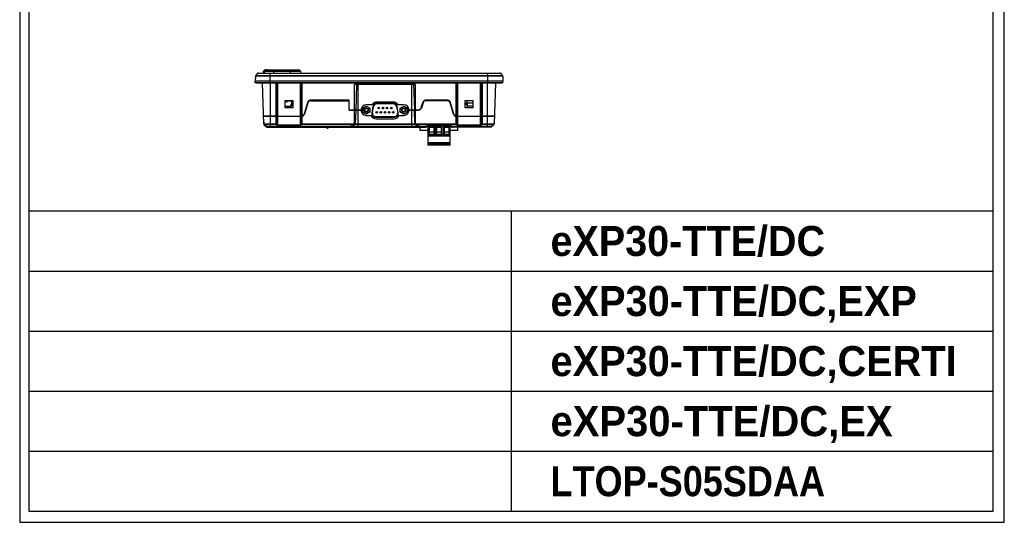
# Model space of a CAD drawing. Header units: millimetres. Extents: x 6573 to 7229, y 179 to 884.
# Tile 1 of 17: x 6573 to 7229, y 179 to 513. Entities that reach past the tile are written whole.
import ezdxf
from ezdxf.enums import TextEntityAlignment as Align

# ---------------------------------------------------------------- set-up
doc = ezdxf.new("R2010")
doc.units = ezdxf.units.MM
doc.header["$LTSCALE"] = 32.67
doc.layers.get('0').update_dxf_attribs({"linetype": 'CONTINUOUS'})
doc.layers.add('07_AXIS', color=7, linetype='CONTINUOUS')
doc.layers.add('7_ALL_FEATURES', color=7, linetype='CONTINUOUS')
doc.layers.add('AM_0', color=7, linetype='CONTINUOUS', lineweight=50)
doc.styles.add('AR', font='arialbd.ttf')

msp = doc.modelspace()

# ---------------------------------------------------------------- linework, layer by layer
msp.add_line((6572.761, 883.914), (6572.761, 178.543))
at = {"linetype": 'Continuous'}
for p, q in [((7228.65, 178.543), (7228.65, 883.914)), ((6578.875, 876.577), (6578.875, 185.88)), ((7221.313, 185.88), (7221.313, 876.577)), ((6578.875, 385.968), (7221.313, 385.968)), ((6900.094, 385.968), (6900.094, 185.88)), ((6578.875, 345.95), (7221.313, 345.95)), ((6578.875, 345.95), (7221.313, 345.95)), ((6578.875, 305.933), (7221.313, 305.933)), ((6578.875, 265.915), (7221.313, 265.915)), ((6578.875, 225.897), (7221.313, 225.897)), ((6578.875, 185.88), (7221.313, 185.88)), ((6572.761, 178.543), (7228.65, 178.543))]:
    msp.add_line(p, q, dxfattribs=at)
at = {"color": 7, "linetype": 'Continuous'}
for p, q in [((6736.118, 480.059), (6735.118, 479.059)), ((6735.118, 479.059), (6760.018, 479.059)), ((6736.118, 480.059), (6759.018, 480.059)), ((6736.218, 480.059), (6736.218, 480.259)), ((6736.218, 480.259), (6737.918, 480.259)), ((6736.334, 480.059), (6736.334, 480.259)), ((6737.634, 480.059), (6737.634, 480.259)), ((6737.918, 480.059), (6737.918, 480.259)), ((6742.068, 477.894), (6742.068, 480.059)), ((6753.068, 477.894), (6753.068, 480.059)), ((6759.018, 480.059), (6760.018, 479.059)), ((6729.734, 475.732), (6729.618, 472.394)), ((6729.618, 471.394), (6729.618, 472.394)), ((6894.618, 472.394), (6729.618, 472.394)), ((6894.501, 475.732), (6729.734, 475.732)), ((6731.159, 477.703), (6729.841, 476.023)), ((6894.394, 476.023), (6729.841, 476.023)), ((6731.159, 477.703), (6893.076, 477.703)), ((6731.553, 477.894), (6892.682, 477.894)), ((6736.068, 477.894), (6735.118, 478.559)), ((6739.618, 471.394), (6739.618, 477.894)), ((6884.618, 471.394), (6884.618, 477.894)), ((6893.076, 477.703), (6894.394, 476.023)), ((6894.501, 475.732), (6894.618, 472.394)), ((6894.618, 471.394), (6894.618, 472.394)), ((6894.618, 471.394), (6729.618, 471.394)), ((6730.368, 471.296), (6893.868, 471.296)), ((6735.429, 443.995), (6734.476, 471.296)), ((6739.868, 441.594), (6739.868, 471.296)), ((6740.118, 471.296), (6740.118, 471.394)), ((6743.51, 449.394), (6743.51, 471.296)), ((6743.864, 449.399), (6743.864, 471.296)), ((6744.271, 443.593), (6744.271, 471.296)), ((6744.625, 442.952), (6744.625, 471.296)), ((6759.61, 471.296), (6759.61, 442.952)), ((6759.964, 471.296), (6759.964, 443.593)), ((6760.371, 471.296), (6760.371, 449.399)), ((6760.725, 471.296), (6760.725, 449.397)), ((6836.418, 470.344), (6795.818, 470.344)), ((6795.818, 444.299), (6795.818, 470.344)), ((6797.176, 470.344), (6796.587, 453.474)), ((6798.318, 441.794), (6798.318, 470.344)), ((6833.918, 441.794), (6833.918, 470.344)), ((6835.059, 470.344), (6835.648, 453.474)), ((6836.418, 444.299), (6836.418, 470.344)), ((6863.51, 449.397), (6863.51, 471.296)), ((6863.864, 449.399), (6863.864, 471.296)), ((6864.271, 443.593), (6864.271, 471.296)), ((6864.625, 442.952), (6864.625, 471.296)), ((6879.61, 471.296), (6879.61, 442.952)), ((6879.964, 471.296), (6879.964, 443.593)), ((6880.371, 471.296), (6880.371, 449.399)), ((6880.725, 471.296), (6880.725, 449.394)), ((6884.118, 471.296), (6884.118, 471.394)), ((6884.368, 441.794), (6884.368, 471.296)), ((6889.759, 471.296), (6888.806, 443.995)), ((6749.618, 459.594), (6754.618, 459.594)), ((6749.618, 454.594), (6749.618, 459.594)), ((6749.618, 459.444), (6753.968, 459.444)), ((6750.453, 458.791), (6750.965, 459.444)), ((6750.768, 458.544), (6751.473, 459.444)), ((6750.915, 459.381), (6751.23, 459.134)), ((6751.818, 459.444), (6751.818, 459.594)), ((6752.818, 459.444), (6752.818, 459.594)), ((6753.968, 457.159), (6753.968, 459.594)), ((6754.618, 459.594), (6754.618, 454.594)), ((6792.318, 459.744), (6766.62, 459.744)), ((6766.62, 459.444), (6792.318, 459.444)), ((6792.318, 453.174), (6792.318, 459.744)), ((6857.615, 459.744), (6843.379, 459.744)), ((6857.615, 459.444), (6843.379, 459.444)), ((6869.618, 459.594), (6874.618, 459.594)), ((6869.618, 454.594), (6869.618, 459.594)), ((6874.618, 459.444), (6869.618, 459.444)), ((6874.618, 459.594), (6874.618, 454.594)), ((6749.618, 455.794), (6753.341, 455.794)), ((6749.618, 455.294), (6753.421, 455.294)), ((6754.618, 454.594), (6749.618, 454.594)), ((6750.768, 458.544), (6750.453, 458.791)), ((6754.618, 456.859), (6753.268, 456.859)), ((6753.268, 456.859), (6753.268, 456.259)), ((6754.618, 456.259), (6753.268, 456.259)), ((6753.268, 456.259), (6753.532, 454.594)), ((6754.618, 457.159), (6753.968, 457.159)), ((6764.411, 458.084), (6762.248, 450.621)), ((6764.699, 458.001), (6762.536, 450.537)), ((6792.318, 453.474), (6800.125, 453.474)), ((6792.318, 453.174), (6800.118, 453.174)), ((6796.576, 453.174), (6796.256, 443.995)), ((6796.276, 453.174), (6796.276, 453.474)), ((6800.713, 455.111), (6800.713, 451.223)), ((6801.243, 454.54), (6803.618, 455.911)), ((6801.243, 451.798), (6801.243, 454.54)), ((6807.397, 456.674), (6803.613, 456.674)), ((6803.618, 455.911), (6805.993, 454.54)), ((6805.993, 454.54), (6805.993, 451.798)), ((6808.037, 455.806), (6807.254, 451.366)), ((6807.688, 451.336), (6808.457, 455.696)), ((6821.835, 457.789), (6810.4, 457.789)), ((6821.809, 457.349), (6810.426, 457.349)), ((6821.478, 458.504), (6810.758, 458.504)), ((6823.778, 455.696), (6824.547, 451.336)), ((6824.981, 451.366), (6824.198, 455.806)), ((6828.623, 456.674), (6824.838, 456.674)), ((6826.243, 454.54), (6828.618, 455.911)), ((6826.243, 451.798), (6826.243, 454.54)), ((6828.618, 455.911), (6830.993, 454.54)), ((6830.993, 454.54), (6830.993, 451.798)), ((6831.523, 451.223), (6831.523, 455.111)), ((6832.11, 453.474), (6838.456, 453.474)), ((6832.118, 453.174), (6838.456, 453.174)), ((6832.123, 453.174), (6832.123, 453.474)), ((6835.979, 443.995), (6835.659, 453.174)), ((6835.948, 453.484), (6835.959, 453.174)), ((6841.188, 458.143), (6840.076, 454.657)), ((6841.473, 458.052), (6840.362, 454.566)), ((6861.699, 450.537), (6859.536, 458.001)), ((6861.987, 450.621), (6859.824, 458.084)), ((6869.618, 457.834), (6870.824, 457.834)), ((6869.618, 457.764), (6870.868, 457.764)), ((6871.089, 457.204), (6869.618, 457.204)), ((6871.101, 457.134), (6869.618, 457.134)), ((6869.618, 457.064), (6871.111, 457.064)), ((6874.618, 454.594), (6869.618, 454.594)), ((6735.22, 446.883), (6735.321, 443.995)), ((6735.241, 449.394), (6743.51, 449.394)), ((6735.251, 449.094), (6760.615, 449.094)), ((6735.54, 449.404), (6735.551, 449.094)), ((6743.51, 443.652), (6743.51, 449.094)), ((6744.018, 449.404), (6743.864, 449.399)), ((6743.864, 444), (6743.864, 449.094)), ((6744.018, 449.094), (6744.018, 449.404)), ((6760.371, 449.399), (6760.218, 449.404)), ((6760.218, 449.404), (6760.218, 449.094)), ((6760.371, 449.094), (6760.371, 444)), ((6760.725, 449.097), (6760.725, 443.652)), ((6803.618, 450.426), (6801.243, 451.798)), ((6805.993, 451.798), (6803.618, 450.426)), ((6803.618, 449.674), (6806.658, 449.674)), ((6809.618, 448.549), (6822.618, 448.549)), ((6809.658, 448.989), (6822.578, 448.989)), ((6810.288, 447.354), (6821.948, 447.354)), ((6825.578, 449.674), (6828.618, 449.674)), ((6828.618, 450.426), (6826.243, 451.798)), ((6830.993, 451.798), (6828.618, 450.426)), ((6863.51, 443.652), (6863.51, 449.097)), ((6863.62, 449.094), (6888.984, 449.094)), ((6864.018, 449.404), (6863.864, 449.399)), ((6863.864, 444), (6863.864, 449.094)), ((6864.018, 449.094), (6864.018, 449.404)), ((6880.371, 449.399), (6880.218, 449.404)), ((6880.218, 449.404), (6880.218, 449.094)), ((6880.371, 449.094), (6880.371, 444)), ((6880.725, 449.394), (6888.994, 449.394)), ((6880.725, 449.094), (6880.725, 443.652)), ((6888.695, 449.404), (6888.684, 449.094)), ((6735.429, 443.995), (6743.51, 443.995)), ((6735.473, 443.652), (6737.252, 441.934)), ((6735.581, 443.652), (6743.51, 443.652)), ((6737.361, 441.934), (6735.581, 443.652)), ((6793.008, 441.934), (6737.361, 441.934)), ((6737.6, 441.794), (6842.996, 441.794)), ((6739.368, 441.594), (6739.368, 441.794)), ((6739.868, 441.594), (6739.368, 441.594)), ((6739.468, 441.594), (6739.468, 441.794)), ((6739.768, 441.594), (6739.768, 441.794)), ((6740.368, 441.594), (6740.368, 441.794)), ((6742.807, 441.594), (6740.368, 441.594)), ((6740.53, 441.594), (6740.53, 441.794)), ((6742.77, 441.594), (6742.77, 441.794)), ((6742.807, 441.594), (6742.807, 441.794)), ((6743.51, 443.652), (6743.918, 443.245)), ((6743.7, 441.794), (6743.7, 441.494)), ((6746.219, 441.494), (6743.7, 441.494)), ((6743.864, 444), (6744.271, 443.593)), ((6744.098, 441.794), (6744.098, 441.494)), ((6744.625, 443.295), (6759.61, 443.295)), ((6744.625, 442.952), (6759.61, 442.952)), ((6744.643, 441.794), (6744.643, 441.494)), ((6744.959, 441.794), (6744.959, 441.494)), ((6745.273, 441.794), (6745.273, 441.494)), ((6745.818, 441.794), (6745.818, 441.494)), ((6746.219, 441.794), (6746.219, 441.494)), ((6746.427, 441.794), (6746.427, 441.494)), ((6747.132, 441.494), (6746.427, 441.494)), ((6746.88, 441.794), (6746.88, 441.494)), ((6747.132, 441.794), (6747.132, 441.494)), ((6747.229, 441.794), (6747.229, 441.494)), ((6748.862, 441.494), (6747.229, 441.494)), ((6747.325, 441.794), (6747.325, 441.494)), ((6747.593, 441.794), (6747.593, 441.494)), ((6748.026, 441.794), (6748.026, 441.494)), ((6748.662, 441.794), (6748.662, 441.494)), ((6748.862, 441.794), (6748.862, 441.494)), ((6751.375, 441.494), (6749.937, 441.494)), ((6749.938, 441.794), (6749.938, 441.494)), ((6749.99, 441.794), (6749.99, 441.494)), ((6750.129, 441.794), (6750.129, 441.494)), ((6750.349, 441.794), (6750.349, 441.494)), ((6750.653, 441.794), (6750.653, 441.494)), ((6751.194, 441.794), (6751.194, 441.494)), ((6751.34, 441.794), (6751.34, 441.494)), ((6751.375, 441.794), (6751.375, 441.494)), ((6751.612, 441.794), (6751.612, 441.494)), ((6752.991, 441.494), (6751.612, 441.494)), ((6752.115, 441.794), (6752.115, 441.494)), ((6752.16, 441.794), (6752.16, 441.494)), ((6752.288, 441.794), (6752.288, 441.494)), ((6752.435, 441.794), (6752.435, 441.494)), ((6752.492, 441.794), (6752.492, 441.494)), ((6752.991, 441.794), (6752.991, 441.494)), ((6753.31, 441.794), (6753.31, 441.494)), ((6753.81, 441.494), (6753.31, 441.494)), ((6753.81, 441.794), (6753.81, 441.494)), ((6754.048, 441.794), (6754.048, 441.494)), ((6755.027, 441.494), (6754.048, 441.494)), ((6754.395, 441.794), (6754.395, 441.494)), ((6754.669, 441.794), (6754.669, 441.494)), ((6754.801, 441.794), (6754.801, 441.494)), ((6754.843, 441.794), (6754.843, 441.494)), ((6755.027, 441.794), (6755.027, 441.494)), ((6755.164, 441.794), (6755.164, 441.494)), ((6756.143, 441.494), (6755.164, 441.494)), ((6755.511, 441.794), (6755.511, 441.494)), ((6755.786, 441.794), (6755.786, 441.494)), ((6755.917, 441.794), (6755.917, 441.494)), ((6755.959, 441.794), (6755.959, 441.494)), ((6756.143, 441.794), (6756.143, 441.494)), ((6756.29, 441.794), (6756.29, 441.494)), ((6757.801, 441.494), (6756.29, 441.494)), ((6756.319, 441.794), (6756.319, 441.494)), ((6756.592, 441.794), (6756.592, 441.494)), ((6757.049, 441.794), (6757.049, 441.494)), ((6757.457, 441.794), (6757.457, 441.494)), ((6757.704, 441.794), (6757.704, 441.494)), ((6757.801, 441.794), (6757.801, 441.494)), ((6757.985, 441.794), (6757.985, 441.494)), ((6759.618, 441.494), (6757.985, 441.494)), ((6758.08, 441.794), (6758.08, 441.494)), ((6758.349, 441.794), (6758.349, 441.494)), ((6758.782, 441.794), (6758.782, 441.494)), ((6759.418, 441.794), (6759.418, 441.494)), ((6759.618, 441.794), (6759.618, 441.494)), ((6759.964, 443.593), (6760.371, 444)), ((6760.318, 443.245), (6760.725, 443.652)), ((6760.368, 441.794), (6760.368, 441.494)), ((6764.519, 441.494), (6760.368, 441.494)), ((6760.725, 443.995), (6794.714, 443.995)), ((6760.725, 443.652), (6794.714, 443.652)), ((6762, 441.794), (6762, 441.494)), ((6762.398, 441.794), (6762.398, 441.494)), ((6762.943, 441.794), (6762.943, 441.494)), ((6763.259, 441.794), (6763.259, 441.494)), ((6763.573, 441.794), (6763.573, 441.494)), ((6764.118, 441.794), (6764.118, 441.494)), ((6764.519, 441.794), (6764.519, 441.494)), ((6764.938, 441.794), (6764.938, 441.494)), ((6765.643, 441.494), (6764.938, 441.494)), ((6765.391, 441.794), (6765.391, 441.494)), ((6765.643, 441.794), (6765.643, 441.494)), ((6765.74, 441.794), (6765.74, 441.494)), ((6767.373, 441.494), (6765.74, 441.494)), ((6765.835, 441.794), (6765.835, 441.494)), ((6766.104, 441.794), (6766.104, 441.494)), ((6766.537, 441.794), (6766.537, 441.494)), ((6767.173, 441.794), (6767.173, 441.494)), ((6767.373, 441.794), (6767.373, 441.494)), ((6767.868, 441.794), (6767.868, 441.494)), ((6771.004, 441.494), (6767.868, 441.494)), ((6768.368, 441.794), (6768.368, 441.494)), ((6768.714, 441.794), (6768.714, 441.494)), ((6768.989, 441.794), (6768.989, 441.494)), ((6769.12, 441.794), (6769.12, 441.494)), ((6769.162, 441.794), (6769.162, 441.494)), ((6769.346, 441.794), (6769.346, 441.494)), ((6769.493, 441.794), (6769.493, 441.494)), ((6769.522, 441.794), (6769.522, 441.494)), ((6769.795, 441.794), (6769.795, 441.494)), ((6770.252, 441.794), (6770.252, 441.494)), ((6770.66, 441.794), (6770.66, 441.494)), ((6770.907, 441.794), (6770.907, 441.494)), ((6771.004, 441.794), (6771.004, 441.494)), ((6771.179, 441.794), (6771.179, 441.494)), ((6772.565, 441.494), (6771.179, 441.494)), ((6771.248, 441.794), (6771.248, 441.494)), ((6771.463, 441.794), (6771.463, 441.494)), ((6771.862, 441.794), (6771.862, 441.494)), ((6772.372, 441.794), (6772.372, 441.494)), ((6772.565, 441.794), (6772.565, 441.494)), ((6772.707, 441.794), (6772.707, 441.494)), ((6774.217, 441.494), (6772.707, 441.494)), ((6772.735, 441.794), (6772.735, 441.494)), ((6773.008, 441.794), (6773.008, 441.494)), ((6773.465, 441.794), (6773.465, 441.494)), ((6773.873, 441.794), (6773.873, 441.494)), ((6774.12, 441.794), (6774.12, 441.494)), ((6774.217, 441.794), (6774.217, 441.494)), ((6774.299, 441.794), (6774.299, 441.494)), ((6781.354, 441.494), (6774.299, 441.494)), ((6774.411, 441.794), (6774.411, 441.494)), ((6775.105, 441.794), (6775.105, 441.494)), ((6775.501, 441.794), (6775.501, 441.494)), ((6775.895, 441.794), (6775.895, 441.494)), ((6776.586, 441.794), (6776.586, 441.494)), ((6776.666, 441.794), (6776.666, 441.494)), ((6776.818, 441.494), (6777.728, 441.163)), ((6777.296, 441.794), (6777.296, 441.494)), ((6777.914, 441.794), (6777.914, 441.494)), ((6778.023, 441.215), (6778.329, 441.471)), ((6778.545, 441.794), (6778.545, 441.494)), ((6778.67, 441.794), (6778.67, 441.494)), ((6779.478, 441.794), (6779.478, 441.494)), ((6779.667, 441.794), (6779.667, 441.494)), ((6781.354, 441.794), (6781.354, 441.494)), ((6781.429, 441.794), (6781.429, 441.494)), ((6785.744, 441.494), (6781.429, 441.494)), ((6781.535, 441.794), (6781.535, 441.494)), ((6781.663, 441.794), (6781.663, 441.494)), ((6781.769, 441.794), (6781.769, 441.494)), ((6782.068, 441.794), (6782.068, 441.494)), ((6782.549, 441.794), (6782.549, 441.494)), ((6783.255, 441.794), (6783.255, 441.494)), ((6783.478, 441.794), (6783.478, 441.494)), ((6783.567, 441.794), (6783.567, 441.494)), ((6784.215, 441.794), (6784.215, 441.494)), ((6784.314, 441.794), (6784.314, 441.494)), ((6785.017, 441.794), (6785.017, 441.494)), ((6785.114, 441.794), (6785.114, 441.494)), ((6785.744, 441.794), (6785.744, 441.494)), ((6787.715, 441.494), (6785.76, 441.494)), ((6785.867, 441.794), (6785.867, 441.494)), ((6785.939, 441.794), (6785.939, 441.494)), ((6786.137, 441.794), (6786.137, 441.494)), ((6786.371, 441.794), (6786.371, 441.494)), ((6786.648, 441.794), (6786.648, 441.494)), ((6787.715, 441.794), (6787.715, 441.494)), ((6787.801, 441.794), (6787.801, 441.494)), ((6789.67, 441.494), (6787.801, 441.494)), ((6787.985, 441.794), (6787.985, 441.494)), ((6788.036, 441.794), (6788.036, 441.494)), ((6788.22, 441.794), (6788.22, 441.494)), ((6788.854, 441.794), (6788.854, 441.494)), ((6789.262, 441.794), (6789.262, 441.494)), ((6789.518, 441.794), (6789.518, 441.494)), ((6789.631, 441.794), (6789.631, 441.494)), ((6789.67, 441.794), (6789.67, 441.494)), ((6789.899, 441.794), (6789.899, 441.494)), ((6791.534, 441.494), (6789.899, 441.494)), ((6790.083, 441.794), (6790.083, 441.494)), ((6790.718, 441.794), (6790.718, 441.494)), ((6791.126, 441.794), (6791.126, 441.494)), ((6791.382, 441.794), (6791.382, 441.494)), ((6791.494, 441.794), (6791.494, 441.494)), ((6791.534, 441.794), (6791.534, 441.494)), ((6792.138, 441.794), (6792.138, 441.494)), ((6793.284, 441.494), (6792.138, 441.494)), ((6792.7, 441.794), (6792.7, 441.494)), ((6792.965, 441.794), (6792.965, 441.494)), ((6793.008, 441.794), (6793.008, 441.934)), ((6793.284, 441.794), (6793.284, 441.494)), ((6793.818, 442.786), (6794.714, 443.652)), ((6837.857, 441.934), (6794.378, 441.934)), ((6794.714, 443.995), (6794.714, 443.652)), ((6795.207, 442.786), (6796.104, 443.652)), ((6795.818, 444.299), (6796.13, 444.091)), ((6796.104, 443.652), (6836.131, 443.652)), ((6796.256, 443.995), (6835.979, 443.995)), ((6806.851, 441.794), (6806.851, 441.494)), ((6808.503, 441.494), (6806.851, 441.494)), ((6806.943, 441.794), (6806.943, 441.494)), ((6807.206, 441.794), (6807.206, 441.494)), ((6807.657, 441.794), (6807.657, 441.494)), ((6808.088, 441.794), (6808.088, 441.494)), ((6808.347, 441.794), (6808.347, 441.494)), ((6808.503, 441.794), (6808.503, 441.494)), ((6808.791, 441.794), (6808.791, 441.494)), ((6811.04, 441.494), (6808.791, 441.494)), ((6809.297, 441.794), (6809.297, 441.494)), ((6809.687, 441.794), (6809.687, 441.494)), ((6810.145, 441.794), (6810.145, 441.494)), ((6810.534, 441.794), (6810.534, 441.494)), ((6811.04, 441.794), (6811.04, 441.494)), ((6811.366, 441.794), (6811.366, 441.494)), ((6813.439, 441.494), (6811.366, 441.494)), ((6811.485, 441.794), (6811.485, 441.494)), ((6811.826, 441.794), (6811.826, 441.494)), ((6812.381, 441.794), (6812.381, 441.494)), ((6812.942, 441.794), (6812.942, 441.494)), ((6813.302, 441.794), (6813.302, 441.494)), ((6813.439, 441.794), (6813.439, 441.494)), ((6813.661, 441.794), (6813.661, 441.494)), ((6815.607, 441.494), (6813.661, 441.494)), ((6813.833, 441.794), (6813.833, 441.494)), ((6814.125, 441.794), (6814.125, 441.494)), ((6814.567, 441.794), (6814.567, 441.494)), ((6815.1, 441.794), (6815.1, 441.494)), ((6815.457, 441.794), (6815.457, 441.494)), ((6815.607, 441.794), (6815.607, 441.494)), ((6815.731, 441.794), (6815.731, 441.494)), ((6816.514, 441.494), (6815.731, 441.494)), ((6816.234, 441.794), (6816.234, 441.494)), ((6816.514, 441.794), (6816.514, 441.494)), ((6816.638, 441.794), (6816.638, 441.494)), ((6818.305, 441.494), (6816.638, 441.494)), ((6818.305, 441.794), (6818.305, 441.494)), ((6818.568, 441.794), (6818.568, 441.494)), ((6820.818, 441.494), (6818.568, 441.494)), ((6819.075, 441.794), (6819.075, 441.494)), ((6819.465, 441.794), (6819.465, 441.494)), ((6819.923, 441.794), (6819.923, 441.494)), ((6820.312, 441.794), (6820.312, 441.494)), ((6820.818, 441.794), (6820.818, 441.494)), ((6821.144, 441.794), (6821.144, 441.494)), ((6823.216, 441.494), (6821.144, 441.494)), ((6821.263, 441.794), (6821.263, 441.494)), ((6821.604, 441.794), (6821.604, 441.494)), ((6822.159, 441.794), (6822.159, 441.494)), ((6822.72, 441.794), (6822.72, 441.494)), ((6823.079, 441.794), (6823.079, 441.494)), ((6823.216, 441.794), (6823.216, 441.494)), ((6823.439, 441.794), (6823.439, 441.494)), ((6825.384, 441.494), (6823.439, 441.494)), ((6823.611, 441.794), (6823.611, 441.494)), ((6823.903, 441.794), (6823.903, 441.494)), ((6824.345, 441.794), (6824.345, 441.494)), ((6824.878, 441.794), (6824.878, 441.494)), ((6825.234, 441.794), (6825.234, 441.494)), ((6825.384, 441.794), (6825.384, 441.494)), ((6836.105, 444.091), (6836.418, 444.299)), ((6837.028, 442.786), (6836.131, 443.652)), ((6837.521, 443.995), (6863.51, 443.995)), ((6837.521, 443.995), (6837.521, 443.652)), ((6837.521, 443.652), (6863.51, 443.652)), ((6838.418, 442.786), (6837.521, 443.652)), ((6842.996, 441.934), (6839.227, 441.934)), ((6839.227, 441.794), (6839.227, 441.934)), ((6839.618, 439.644), (6839.618, 441.794)), ((6844.618, 439.644), (6839.618, 439.644)), ((6842.996, 441.794), (6842.996, 441.934)), ((6843.825, 442.348), (6843.703, 442.227)), ((6844.178, 442.355), (6844.057, 442.233)), ((6844.618, 442.655), (6844.618, 429.744)), ((6849.018, 442.494), (6845.218, 442.494)), ((6845.668, 441.693), (6845.218, 442.494)), ((6845.218, 437.035), (6845.218, 442.494)), ((6858.996, 442.934), (6845.239, 442.934)), ((6845.239, 442.794), (6845.239, 442.934)), ((6858.996, 442.794), (6845.239, 442.794)), ((6848.568, 441.693), (6845.668, 441.693)), ((6845.668, 438.393), (6845.668, 441.693)), ((6849.018, 442.494), (6848.568, 441.693)), ((6848.568, 441.693), (6848.568, 438.393)), ((6849.018, 442.494), (6849.018, 437.035)), ((6854.018, 442.494), (6850.218, 442.494)), ((6850.668, 441.693), (6850.218, 442.494)), ((6850.218, 437.035), (6850.218, 442.494)), ((6853.568, 441.693), (6850.668, 441.693)), ((6850.668, 438.393), (6850.668, 441.693)), ((6854.018, 442.494), (6853.568, 441.693)), ((6853.568, 441.693), (6853.568, 438.393)), ((6854.018, 442.494), (6854.018, 437.035)), ((6859.018, 442.494), (6855.218, 442.494)), ((6855.668, 441.693), (6855.218, 442.494)), ((6855.218, 437.035), (6855.218, 442.494)), ((6858.568, 441.693), (6855.668, 441.693)), ((6855.668, 438.393), (6855.668, 441.693)), ((6859.018, 442.494), (6858.568, 441.693)), ((6858.568, 441.693), (6858.568, 438.393)), ((6858.996, 442.794), (6858.996, 442.934)), ((6859.018, 442.494), (6859.018, 437.035)), ((6859.618, 429.744), (6859.618, 442.658)), ((6864.618, 439.644), (6859.618, 439.644)), ((6860.178, 442.233), (6860.057, 442.355)), ((6860.532, 442.227), (6860.41, 442.348)), ((6886.874, 441.934), (6861.239, 441.934)), ((6861.239, 441.794), (6861.239, 441.934)), ((6886.527, 441.794), (6861.239, 441.794)), ((6863.51, 443.652), (6863.918, 443.245)), ((6863.864, 444), (6864.271, 443.593)), ((6864.618, 439.644), (6864.618, 441.794)), ((6864.625, 443.295), (6879.61, 443.295)), ((6864.625, 442.952), (6879.61, 442.952)), ((6879.964, 443.593), (6880.371, 444)), ((6880.318, 443.245), (6880.725, 443.652)), ((6880.725, 443.995), (6888.806, 443.995)), ((6880.725, 443.652), (6888.654, 443.652)), ((6886.874, 441.934), (6888.654, 443.652)), ((6844.618, 436.724), (6859.618, 436.724)), ((6844.618, 436.024), (6859.618, 436.024)), ((6859.618, 435.776), (6844.618, 435.776)), ((6849.018, 437.035), (6845.218, 437.035)), ((6845.477, 437.035), (6845.668, 438.393)), ((6848.568, 438.393), (6845.668, 438.393)), ((6848.568, 438.393), (6848.758, 437.035)), ((6854.018, 437.035), (6850.218, 437.035)), ((6850.477, 437.035), (6850.668, 438.393)), ((6853.568, 438.393), (6850.668, 438.393)), ((6853.568, 438.393), (6853.758, 437.035)), ((6859.018, 437.035), (6855.218, 437.035)), ((6855.477, 437.035), (6855.668, 438.393)), ((6858.568, 438.393), (6855.668, 438.393)), ((6858.568, 438.393), (6858.758, 437.035)), ((6844.618, 431.596), (6859.618, 431.596)), ((6844.618, 431.244), (6859.618, 431.244)), ((6859.618, 430.744), (6844.618, 430.744)), ((6844.618, 430.244), (6859.618, 430.244)), ((6859.618, 429.744), (6844.618, 429.744))]:
    msp.add_line(p, q, dxfattribs=at)
for centre, radius in [((6803.618, 453.169), 2.375), ((6803.618, 453.169), 1.422), ((6803.618, 453.169), 1.078), ((6811.963, 454.589), 0.5), ((6814.733, 454.589), 0.5), ((6817.503, 454.589), 0.5), ((6820.273, 454.589), 0.5), ((6828.618, 453.169), 2.375), ((6828.618, 453.169), 1.422), ((6828.618, 453.169), 1.078), ((6810.578, 451.749), 0.5), ((6813.348, 451.749), 0.5), ((6816.118, 451.749), 0.5), ((6818.888, 451.749), 0.5), ((6821.658, 451.749), 0.5)]:
    msp.add_circle(centre, radius, dxfattribs=at)
for centre, radius, start, end in [((6730.234, 475.715), 0.5, 141.854691, 178), ((6731.553, 477.394), 0.5, 90, 141.85469), ((6892.682, 477.394), 0.5, 38.145309, 90), ((6894.001, 475.715), 0.5, 2, 38.145309), ((6766.62, 457.444), 2.299, 100.514242, 153.276815), ((6766.62, 457.444), 2, 90, 163.835501), ((6766.621, 457.437), 2.306, 90.022345, 100.516321), ((6843.378, 457.444), 2.299, 100.298546, 151.968643), ((6843.379, 457.444), 2, 90, 162.308395), ((6843.38, 457.438), 2.306, 90.020988, 100.300499), ((6857.614, 457.437), 2.306, 79.424856, 89.97744), ((6857.615, 457.444), 2, 16.164499, 90), ((6857.615, 457.444), 2.299, 26.683198, 79.426502), ((6753.668, 457.159), 0.3, 270, 0), ((6766.603, 457.449), 2.282, 163.140698, 163.835394), ((6766.626, 457.441), 2.307, 153.276978, 163.122639), ((6803.613, 453.174), 3.5, 90, 180), ((6803.618, 453.174), 3.5, 180, 270), ((6810.758, 454.504), 4, 90, 147.146013), ((6810.4, 455.389), 2.4, 90, 170), ((6810.426, 455.349), 2, 90, 170), ((6821.478, 454.504), 4, 32.853987, 90), ((6821.809, 455.349), 2, 10, 90), ((6821.835, 455.389), 2.4, 10, 90), ((6828.618, 453.174), 3.5, 270, 0), ((6828.623, 453.174), 3.5, 4.912301, 90), ((6838.456, 455.174), 1.7, 270.001846, 342.310634), ((6838.456, 455.174), 2, 270, 342.308395), ((6843.362, 457.449), 2.283, 161.627905, 162.308295), ((6843.384, 457.441), 2.306, 151.968806, 161.610949), ((6857.609, 457.441), 2.306, 16.874663, 26.683311), ((6857.632, 457.449), 2.282, 16.16461, 16.856721), ((6735.52, 446.894), 0.3, 132.265339, 182), ((6760.634, 457.224), 7.83, 268.074254, 269.206441), ((6760.71, 461.651), 12.257, 269.139695, 269.556526), ((6760.615, 451.094), 2, 270, 343.835501), ((6760.627, 450.904), 1.51, 269.556491, 273.721217), ((6760.615, 451.094), 1.7, 273.70191, 343.837506), ((6810.288, 451.354), 4, 204.837876, 270), ((6809.618, 450.949), 2.4, 170, 270), ((6809.658, 450.989), 2, 170, 270), ((6821.948, 451.354), 4, 270, 335.162124), ((6822.578, 450.989), 2, 270, 10), ((6822.618, 450.949), 2.4, 270, 10), ((6863.62, 451.094), 2, 196.164499, 270), ((6863.62, 451.094), 1.7, 196.162492, 266.29809), ((6863.608, 450.904), 1.51, 266.278783, 270.443511), ((6863.542, 460.195), 10.801, 270.412321, 271.320171), ((6863.64, 455.895), 6.5, 271.332359, 271.973548), ((6735.821, 444.012), 0.5, 182, 226), ((6735.929, 444.012), 0.5, 182, 226), ((6737.6, 442.294), 0.5, 226, 270), ((6737.708, 442.294), 0.5, 226, 270), ((6744.625, 443.952), 1, 224.999301, 270.000699), ((6759.61, 443.952), 1, 270.002289, 314.997711), ((6777.83, 441.445), 0.3, 250, 309.989521), ((6808.687, 428.853), 19.386, 134.053273, 137.566181), ((6795.756, 444.012), 0.5, 313.999999, 358), ((6836.479, 444.012), 0.5, 182.00406, 226.002921), ((6823.548, 428.853), 19.386, 42.433812, 45.946736), ((6838.171, 453.395), 11.508, 272.185612, 273.55343), ((6837.966, 456.834), 14.953, 273.520414, 274.14688), ((6837.79, 459.266), 17.392, 274.144783, 274.739432), ((6842.996, 443.294), 1.5, 270, 315), ((6842.996, 442.934), 1, 291.618002, 315.000251), ((6845.241, 440.932), 2.003, 132.089939, 135.009206), ((6845.236, 440.938), 1.996, 127.159509, 132.088817), ((6845.242, 440.929), 2.006, 113.024432, 127.126862), ((6845.239, 441.294), 1.5, 90, 135), ((6845.24, 440.931), 2.004, 101.231414, 113.005136), ((6845.24, 440.92), 2.014, 90.039998, 101.179245), ((6858.995, 440.926), 2.008, 79.192127, 89.954185), ((6858.996, 441.294), 1.5, 45.000001, 90), ((6858.994, 440.923), 2.011, 68.118555, 79.182268), ((6859.002, 440.944), 1.989, 52.855441, 68.122817), ((6861.239, 443.294), 1.5, 225, 270), ((6858.993, 440.932), 2.004, 47.957613, 52.84737), ((6858.976, 440.914), 2.029, 45.015631, 47.959061), ((6861.239, 442.934), 1, 224.998979, 248.378172), ((6861.239, 442.936), 1.001, 248.38493, 258.482404), ((6861.239, 442.934), 1, 258.481417, 269.997077), ((6864.625, 443.952), 1, 224.999301, 270.000699), ((6879.61, 443.952), 1, 270.002289, 314.997711), ((6886.527, 442.294), 0.5, 270, 313.999998), ((6888.306, 444.012), 0.5, 314, 358)]:
    msp.add_arc(centre, radius, start, end, dxfattribs=at)
for points in [[(6730.368, 471.296), (6730.239, 471.296), (6730.105, 471.33), (6729.993, 471.394)], [(6893.868, 471.296), (6893.996, 471.296), (6894.13, 471.33), (6894.242, 471.394)], [(6743.864, 444), (6743.789, 443.852), (6743.659, 443.724), (6743.51, 443.652)], [(6744.271, 443.593), (6744.196, 443.445), (6744.066, 443.317), (6743.918, 443.245)], [(6759.964, 443.593), (6760.039, 443.445), (6760.169, 443.317), (6760.318, 443.245)], [(6760.371, 444), (6760.446, 443.852), (6760.576, 443.724), (6760.725, 443.652)], [(6793.008, 441.934), (6793.266, 442.229), (6793.536, 442.514), (6793.818, 442.786)], [(6794.036, 441.794), (6794.159, 441.794), (6794.29, 441.848), (6794.378, 441.934)], [(6794.714, 443.995), (6795.096, 443.994), (6795.478, 444.125), (6795.818, 444.299)], [(6794.714, 443.652), (6795.136, 443.614), (6795.575, 443.713), (6795.965, 443.877)], [(6795.965, 443.877), (6796.03, 443.94), (6796.085, 444.013), (6796.13, 444.091)], [(6836.27, 443.877), (6836.205, 443.94), (6836.15, 444.013), (6836.105, 444.091)], [(6836.27, 443.877), (6836.66, 443.713), (6837.099, 443.614), (6837.521, 443.652)], [(6836.418, 444.299), (6836.757, 444.125), (6837.139, 443.994), (6837.521, 443.995)], [(6838.199, 441.794), (6838.076, 441.794), (6837.945, 441.848), (6837.857, 441.934)], [(6837.908, 441.92), (6837.891, 441.924), (6837.873, 441.928), (6837.857, 441.934)], [(6839.227, 441.934), (6838.969, 442.229), (6838.699, 442.514), (6838.418, 442.786)], [(6843.365, 442.005), (6843.248, 441.959), (6843.121, 441.934), (6842.996, 441.934)], [(6843.964, 442.303), (6843.916, 442.311), (6843.869, 442.327), (6843.825, 442.348)], [(6844.057, 442.233), (6844.032, 442.209), (6843.999, 442.192), (6843.965, 442.183)], [(6860.178, 442.233), (6860.203, 442.209), (6860.236, 442.192), (6860.27, 442.183)], [(6860.271, 442.303), (6860.319, 442.311), (6860.366, 442.327), (6860.41, 442.348)], [(6863.864, 444), (6863.789, 443.852), (6863.659, 443.724), (6863.51, 443.652)], [(6864.271, 443.593), (6864.196, 443.445), (6864.066, 443.317), (6863.918, 443.245)], [(6879.964, 443.593), (6880.039, 443.445), (6880.169, 443.317), (6880.318, 443.245)], [(6880.371, 444), (6880.446, 443.852), (6880.576, 443.724), (6880.725, 443.652)]]:
    msp.add_open_spline(points, degree=3, dxfattribs=at)
for points, knots in [([(6743.864, 449.399), (6743.839, 449.398), (6743.721, 449.395), (6743.603, 449.394), (6743.51, 449.394)], [0, 0, 0, 0, 0.2143187, 1, 1, 1, 1]), ([(6880.725, 449.394), (6880.692, 449.394), (6880.574, 449.394), (6880.456, 449.396), (6880.371, 449.399)], [0, 0, 0, 0, 0.2757839, 1, 1, 1, 1]), ([(6743.51, 443.995), (6743.543, 443.995), (6743.661, 443.995), (6743.779, 443.997), (6743.864, 444)], [0, 0, 0, 0, 0.2757836, 1, 1, 1, 1]), ([(6744.271, 443.593), (6744.288, 443.558), (6744.362, 443.423), (6744.506, 443.295), (6744.625, 443.295)], [0, 0, 0, 0, 0.2478938, 1, 1, 1, 1]), ([(6759.61, 443.295), (6759.653, 443.295), (6759.813, 443.34), (6759.912, 443.487), (6759.964, 443.593)], [0, 0, 0, 0, 0.2636208, 1, 1, 1, 1]), ([(6760.371, 444), (6760.396, 443.999), (6760.514, 443.996), (6760.632, 443.995), (6760.725, 443.995)], [0, 0, 0, 0, 0.2143192, 1, 1, 1, 1]), ([(6793.89, 441.89), (6793.825, 441.89), (6793.53, 441.895), (6793.236, 441.916), (6793.008, 441.934)], [0, 0, 0, 0, 0.2223829, 1, 1, 1, 1]), ([(6793.818, 442.786), (6794.064, 442.663), (6794.536, 442.495), (6795.056, 442.641), (6795.207, 442.786)], [0, 0, 0, 0, 0.5675552, 1, 1, 1, 1]), ([(6794.378, 441.934), (6794.32, 441.914), (6794.156, 441.894), (6793.992, 441.89), (6793.89, 441.89)], [0, 0, 0, 0, 0.3753231, 1, 1, 1, 1]), ([(6795.965, 443.877), (6795.976, 443.84), (6795.996, 443.775), (6796.032, 443.701), (6796.06, 443.644), (6796.096, 443.645), (6796.104, 443.652)], [0, 0, 0, 0, 0.4048862, 0.7045688, 0.8892973, 1, 1, 1, 1]), ([(6796.13, 444.091), (6796.151, 444.105), (6796.218, 444.155), (6796.264, 444.239), (6796.267, 444.299)], [0, 0, 0, 0, 0.2933007, 1, 1, 1, 1]), ([(6835.968, 444.299), (6835.969, 444.28), (6835.984, 444.195), (6836.05, 444.127), (6836.105, 444.091)], [0, 0, 0, 0, 0.2241809, 1, 1, 1, 1]), ([(6836.131, 443.652), (6836.139, 443.645), (6836.175, 443.644), (6836.203, 443.701), (6836.238, 443.775), (6836.259, 443.84), (6836.27, 443.877)], [0, 0, 0, 0, 0.1110509, 0.2956332, 0.5954008, 1, 1, 1, 1]), ([(6837.028, 442.786), (6837.179, 442.641), (6837.699, 442.495), (6838.171, 442.663), (6838.418, 442.786)], [0, 0, 0, 0, 0.4324448, 1, 1, 1, 1]), ([(6838.61, 441.896), (6838.467, 441.89), (6838.233, 441.887), (6837.997, 441.901), (6837.908, 441.92)], [0, 0, 0, 0, 0.6097213, 1, 1, 1, 1]), ([(6843.965, 442.183), (6843.946, 442.179), (6843.856, 442.169), (6843.766, 442.197), (6843.703, 442.227)], [0, 0, 0, 0, 0.2187426, 1, 1, 1, 1]), ([(6844.178, 442.355), (6844.14, 442.317), (6844.059, 442.292), (6843.985, 442.299), (6843.964, 442.303)], [0, 0, 0, 0, 0.7130565, 1, 1, 1, 1]), ([(6860.057, 442.355), (6860.095, 442.317), (6860.176, 442.292), (6860.25, 442.299), (6860.271, 442.303)], [0, 0, 0, 0, 0.713057, 1, 1, 1, 1]), ([(6860.27, 442.183), (6860.289, 442.179), (6860.379, 442.169), (6860.469, 442.197), (6860.532, 442.227)], [0, 0, 0, 0, 0.2187427, 1, 1, 1, 1]), ([(6863.51, 443.995), (6863.543, 443.995), (6863.661, 443.995), (6863.779, 443.997), (6863.864, 444)], [0, 0, 0, 0, 0.2757836, 1, 1, 1, 1]), ([(6864.271, 443.593), (6864.288, 443.558), (6864.362, 443.423), (6864.506, 443.295), (6864.625, 443.295)], [0, 0, 0, 0, 0.2478938, 1, 1, 1, 1]), ([(6879.61, 443.295), (6879.653, 443.295), (6879.813, 443.34), (6879.912, 443.487), (6879.964, 443.593)], [0, 0, 0, 0, 0.2636208, 1, 1, 1, 1]), ([(6880.371, 444), (6880.396, 443.999), (6880.514, 443.996), (6880.632, 443.995), (6880.725, 443.995)], [0, 0, 0, 0, 0.2143192, 1, 1, 1, 1])]:
    msp.add_open_spline(points, degree=3, knots=knots, dxfattribs=at)
at = {"layer": '07_AXIS', "color": 7, "linetype": 'Continuous'}
for p, q in [((6735.118, 478.559), (6735.118, 479.059)), ((6760.018, 477.894), (6760.018, 479.059))]:
    msp.add_line(p, q, dxfattribs=at)
at = {"layer": '7_ALL_FEATURES', "color": 7, "linetype": 'Continuous'}
for p, q in [((6870.618, 459.444), (6870.618, 458.106)), ((6869.618, 457.866), (6870.796, 457.866)), ((6870.618, 458.106), (6874.618, 458.106)), ((6874.618, 455.782), (6870.618, 455.782)), ((6870.618, 455.782), (6870.618, 454.594)), ((6870.649, 458.033), (6874.618, 458.033)), ((6874.618, 455.855), (6870.649, 455.855))]:
    msp.add_line(p, q, dxfattribs=at)
for centre, radius, start, end in [((6870.718, 458.106), 0.1, 180, 226.567463), ((6870.718, 455.782), 0.1, 133.432537, 180), ((6869.618, 456.944), 1.5, 313.432537, 46.567463)]:
    msp.add_arc(centre, radius, start, end, dxfattribs=at)

# ---------------------------------------------------------------- texts
at = {"layer": 'AM_0', "style": 'AR'}
for s, width, p, p2 in [('eXP30-TTE/DC', 0.941903, (6926.355, 355.99), (7109.24, 355.99)), ('eXP30-TTE/DC,EXP', 0.946193, (6926.355, 315.973), (7170.343, 315.973)), ('eXP30-TTE/DC,CERTI', 0.946718, (6926.355, 275.955), (7196.916, 275.955)), ('eXP30-TTE/DC,EX', 0.952557, (6926.355, 235.937), (7154.225, 235.937)), ('LTOP-S05SDAA', 0.859494, (6926.355, 195.92), (7109.24, 195.92))]:
    msp.add_text(s, height=20.00881, dxfattribs=dict(at, width=width)).set_placement(p, p2, align=Align.FIT)

doc.saveas('drawing.dxf')
